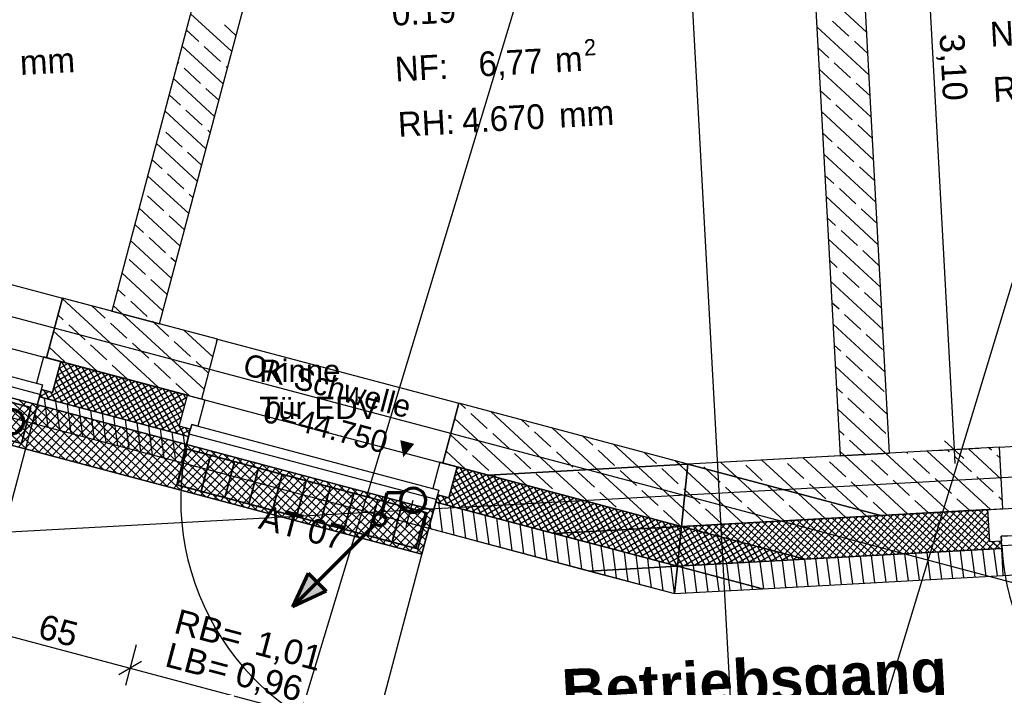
# Model space of a CAD drawing. Extents: x -181 to 1388, y 138 to 979.
# Tile 20 of 82: x 531 to 611, y 296 to 350. Entities that reach past the tile are written whole.
import ezdxf
from ezdxf.lldxf.tags import DXFTag

# ---------------------------------------------------------------- set-up
doc = ezdxf.new("R2010")
doc.units = 0
doc.layers.get('0').update_dxf_attribs({"lineweight": 25})
for name, color, linetype, lineweight, true_color in [('01 Allgemein Beschriftung', 7, 'Continuous', 25, 0x848484), ('01AFU Allgemein Bemaßung', 7, 'Continuous', 25, 0x848484), ('20 Außenwände', 7, 'Continuous', 25, 0x848484), ('20 Dach Stb-Decke', 7, 'Continuous', 25, 0x848484), ('20 Höhen Schwellen', 7, 'Continuous', 25, 0x848484), ('20 Innenwände', 7, 'Continuous', 25, 0x848484), ('20 Räume Innen', 7, 'Continuous', 25, 0x848484), ('70 Bodenabläufe+Rinnen', 7, 'Continuous', 25, 0x848484), ('A-0', 7, 'Continuous', 25, 0x848484), ('S_Einrichtung', 7, 'Continuous', 35, 0x9dff9d), ('S_Schmutzwasser', 5, 'Continuous', 70, 0x0000ff)]:
    doc.layers.add(name, color=color, linetype=linetype, lineweight=lineweight, true_color=true_color)
for name, color, linetype, lineweight in [('02 Raster Gebäude', 7, 'Continuous', 25), ('X_Geometrie', 7, 'Continuous', 25), ('X_Text', 7, 'Continuous', 25)]:
    doc.layers.add(name, color=color, linetype=linetype, lineweight=lineweight)
doc.styles.get("Standard").update_dxf_attribs({"font": 'arial.ttf'})
tags = doc.linetypes.add('Raster', pattern=[0.2, 0.1, -0.05, 0, -0.05]).pattern_tags.tags
tags[10:11] = [DXFTag(74, 4), DXFTag(75, 0), DXFTag(340, '0'), DXFTag(46, 1.0), DXFTag(50, 0.0), DXFTag(44, 0.0), DXFTag(45, 0.0)]
tags[8:9] = [DXFTag(74, 4), DXFTag(75, 0), DXFTag(340, '0'), DXFTag(46, 1.0), DXFTag(50, 0.0), DXFTag(44, 0.0), DXFTag(45, 0.0)]
tags[6:7] = [DXFTag(74, 4), DXFTag(75, 0), DXFTag(340, '0'), DXFTag(46, 1.0), DXFTag(50, 0.0), DXFTag(44, 0.0), DXFTag(45, 0.0)]
tags[4:5] = [DXFTag(74, 4), DXFTag(75, 0), DXFTag(340, '0'), DXFTag(46, 1.0), DXFTag(50, 0.0), DXFTag(44, 0.0), DXFTag(45, 0.0)]
tags = doc.linetypes.add('Öffnungslinie Tür Fenster', pattern=[0.115, 0.075, -0.04]).pattern_tags.tags
tags[6:7] = [DXFTag(74, 4), DXFTag(75, 0), DXFTag(340, '0'), DXFTag(46, 1.0), DXFTag(50, 0.0), DXFTag(44, 0.0), DXFTag(45, 0.0)]
tags[4:5] = [DXFTag(74, 4), DXFTag(75, 0), DXFTag(340, '0'), DXFTag(46, 1.0), DXFTag(50, 0.0), DXFTag(44, 0.0), DXFTag(45, 0.0)]

# ---------------------------------------------------------------- blocks, each defined once
blk = doc.blocks.new('Referenz-A07F5V09WF')
at = {"layer": '01AFU Allgemein Bemaßung', "lineweight": -2}
for p, q in [((603.646, 376.935), (607.037, 315.024)), ((606.247, 315.732), (607.827, 314.316)), ((605.633, 314.947), (609.034, 315.134)), ((607.037, 315.024), (607.099, 313.901)), ((527.755, 300.665), (540.32, 297.329)), ((539.959, 295.97), (540.833, 299.262)), ((541.237, 297.862), (539.402, 296.797)), ((540.32, 297.329), (559.843, 292.146))]:
    blk.add_line(p, q, dxfattribs=at)
at = {"layer": '02 Raster Gebäude', "linetype": 'Raster', "lineweight": -2, "ltscale": 56.250004}
for p, q in [((553.966, 933.187), (590.895, 258.55)), ((543.111, 257.285), (703.581, 786.53)), ((590.245, 257.658), (746.644, 773.475)), ((316.317, 382.714), (761.633, 264.488)), ((1006.724, 334.399), (323.163, 296.981))]:
    blk.add_line(p, q, dxfattribs=at)
at = {"layer": '20 Außenwände', "lineweight": -2}
for p, q in [((515.3, 332.473), (534.823, 327.29)), ((533.54, 322.457), (534.823, 327.29)), ((542.612, 320.049), (534.811, 327.242)), ((538.818, 326.229), (534.823, 327.29)), ((538.29, 325.666), (537.219, 326.654)), ((513.22, 325.576), (533.208, 320.269)), ((534.899, 325.528), (534.463, 325.931)), ((546.312, 319.901), (539.705, 325.994)), ((543.446, 324.176), (542.191, 325.334)), ((533.003, 319.496), (513.015, 324.802)), ((537.64, 321.369), (534.114, 324.619)), ((536.663, 323.901), (535.34, 325.122)), ((540.054, 324.039), (538.731, 325.259)), ((547.388, 323.954), (542.684, 325.203)), ((547.008, 322.524), (544.677, 324.674)), ((545.21, 322.549), (543.887, 323.77)), ((546.105, 319.121), (547.388, 323.954)), ((547.357, 323.835), (547.278, 323.907)), ((547.388, 323.954), (566.912, 318.77)), ((535.036, 322.137), (533.766, 323.308)), ((538.427, 322.275), (537.104, 323.495)), ((541.819, 322.412), (540.495, 323.632)), ((512.38, 322.488), (532.406, 317.171)), ((533.289, 322.524), (532.725, 320.397)), ((534.7, 322.149), (533.289, 322.524)), ((534.7, 322.149), (533.54, 322.457)), ((534.033, 319.636), (534.7, 322.149)), ((534.697, 322.138), (534.711, 322.146)), ((534.7, 322.149), (544.945, 319.429)), ((537.052, 318.214), (534.781, 322.128)), ((546.66, 321.212), (545.651, 322.143)), ((533.531, 319.149), (537.445, 321.42)), ((534.117, 319.951), (536.898, 321.565)), ((534.262, 320.498), (536.352, 321.711)), ((534.407, 321.044), (535.805, 321.856)), ((534.552, 321.591), (535.258, 322.001)), ((536.506, 318.359), (534.576, 321.683)), ((537.599, 318.069), (535.327, 321.983)), ((538.146, 317.923), (535.874, 321.837)), ((538.692, 317.778), (536.421, 321.692)), ((539.239, 317.633), (536.967, 321.547)), ((539.786, 317.488), (537.514, 321.402)), ((540.126, 320.709), (538.869, 321.868)), ((543.583, 320.785), (542.26, 322.005)), ((534.078, 319.003), (537.992, 321.275)), ((535.412, 318.649), (534.286, 320.589)), ((535.959, 318.504), (534.431, 321.136)), ((534.625, 318.858), (538.539, 321.13)), ((535.171, 318.713), (539.085, 320.985)), ((535.718, 318.568), (539.632, 320.84)), ((536.265, 318.423), (540.179, 320.694)), ((536.812, 318.278), (540.726, 320.549)), ((540.333, 317.343), (538.061, 321.257)), ((540.879, 317.198), (538.608, 321.112)), ((541.426, 317.052), (539.154, 320.966)), ((541.973, 316.907), (539.701, 320.821)), ((542.52, 316.762), (540.248, 320.676)), ((543.066, 316.617), (540.795, 320.531)), ((532.725, 320.397), (533.208, 320.269)), ((532.971, 319.297), (533.124, 319.877)), ((532.984, 319.294), (533.718, 319.72)), ((533.208, 320.269), (533.003, 319.496)), ((533.208, 320.269), (533.105, 319.882)), ((533.105, 319.882), (534.033, 319.636)), ((533.112, 319.83), (533.172, 319.865)), ((533.124, 319.877), (534.033, 319.636)), ((533.772, 319.085), (533.346, 319.819)), ((534.865, 318.794), (534.141, 320.042)), ((537.358, 318.132), (541.272, 320.404)), ((537.905, 317.987), (541.819, 320.259)), ((538.452, 317.842), (542.366, 320.114)), ((538.999, 317.697), (542.913, 319.969)), ((539.545, 317.552), (543.459, 319.824)), ((543.613, 316.472), (541.341, 320.386)), ((544.16, 316.327), (541.888, 320.241)), ((544.279, 316.919), (542.435, 320.096)), ((544.424, 317.465), (542.982, 319.95)), ((544.569, 318.012), (543.528, 319.805)), ((545.098, 319.389), (544.024, 320.378)), ((533.003, 319.496), (527.696, 299.508)), ((532.406, 317.171), (532.971, 319.297)), ((532.971, 319.297), (545.033, 316.095)), ((533.225, 319.23), (533.038, 319.552)), ((533.67, 316.836), (533.367, 319.192)), ((534.319, 318.94), (533.893, 319.673)), ((534.609, 316.586), (534.306, 318.943)), ((540.092, 317.407), (544.006, 319.678)), ((540.639, 317.262), (544.553, 319.533)), ((541.186, 317.116), (544.904, 319.275)), ((544.714, 318.559), (544.075, 319.66)), ((544.278, 316.916), (544.945, 319.429)), ((544.859, 319.106), (544.622, 319.515)), ((544.945, 319.429), (546.356, 319.054)), ((544.945, 319.429), (546.105, 319.121)), ((546.356, 319.054), (545.792, 316.928)), ((535.548, 316.337), (535.246, 318.693)), ((536.488, 316.087), (536.185, 318.444)), ((537.427, 315.838), (537.125, 318.195)), ((541.732, 316.971), (544.759, 318.728)), ((542.279, 316.826), (544.614, 318.181)), ((565.629, 313.938), (566.912, 318.77)), ((585.469, 313.844), (566.912, 318.77)), ((567.46, 318.356), (567.05, 318.734)), ((532.73, 317.085), (532.617, 317.966)), ((538.367, 315.589), (538.064, 317.945)), ((539.306, 315.339), (539.003, 317.696)), ((540.246, 315.09), (539.943, 317.446)), ((542.826, 316.681), (544.469, 317.635)), ((571.418, 313.074), (566.583, 317.532)), ((569.224, 316.729), (567.901, 317.949)), ((574.76, 313.257), (569.536, 318.074)), ((572.616, 316.867), (572.022, 317.414)), ((532.406, 317.171), (544.468, 313.969)), ((541.185, 314.84), (540.882, 317.197)), ((542.125, 314.591), (541.822, 316.947)), ((543.064, 314.341), (542.761, 316.698)), ((543.373, 316.536), (544.324, 317.088)), ((543.919, 316.391), (544.653, 316.817)), ((545.206, 316.67), (544.278, 316.916)), ((545.187, 316.675), (544.278, 316.916)), ((544.707, 316.182), (544.281, 316.915)), ((544.466, 316.245), (545.183, 316.662)), ((545.091, 316.316), (544.827, 316.77)), ((545.033, 316.095), (545.187, 316.675)), ((545.103, 316.283), (545.309, 317.056)), ((545.309, 317.056), (545.206, 316.67)), ((545.792, 316.928), (545.309, 317.056)), ((545.309, 317.056), (565.296, 311.75)), ((578.102, 313.44), (574.508, 316.754)), ((544.003, 314.092), (543.701, 316.449)), ((544.468, 313.969), (545.033, 316.095)), ((544.777, 315.132), (544.64, 316.199)), ((545.013, 316.1), (545.038, 316.115)), ((565.091, 310.977), (545.103, 316.283)), ((567.597, 314.965), (566.274, 316.185)), ((570.989, 315.102), (569.665, 316.322)), ((574.38, 315.24), (573.057, 316.46)), ((577.771, 315.377), (576.994, 316.094)), ((610.695, 315.224), (630.864, 316.328)), ((567.471, 313.449), (565.887, 314.91)), ((579.536, 313.75), (578.212, 314.97)), ((581.444, 313.623), (579.48, 315.434)), ((610.695, 315.224), (601.808, 314.738)), ((606.666, 314.85), (606.509, 314.995)), ((610.836, 312.637), (608.18, 315.087)), ((610.058, 314.987), (609.851, 315.178)), ((610.968, 310.232), (610.695, 315.224)), ((569.362, 313.338), (568.038, 314.558)), ((572.753, 313.475), (571.43, 314.695)), ((576.144, 313.613), (574.821, 314.833)), ((582.927, 313.888), (581.966, 314.774)), ((584.786, 313.806), (584.452, 314.114)), ((597.814, 314.519), (585.469, 313.844)), ((594.396, 311.474), (591.47, 314.172)), ((599.368, 310.154), (594.812, 314.355)), ((596.492, 314.438), (596.483, 314.446)), ((603.28, 309.811), (598.154, 314.538)), ((599.884, 314.575), (599.825, 314.629)), ((601.648, 312.948), (600.325, 314.168)), ((606.622, 309.994), (601.496, 314.721)), ((603.275, 314.712), (603.167, 314.812)), ((605.039, 313.086), (603.716, 314.306)), ((609.964, 310.177), (604.838, 314.904)), ((608.431, 313.223), (607.107, 314.443)), ((610.742, 314.356), (610.499, 314.581)), ((544.468, 313.969), (564.494, 308.652)), ((565.377, 314.005), (564.813, 311.878)), ((566.789, 313.63), (565.377, 314.005)), ((566.789, 313.63), (565.629, 313.938)), ((566.121, 311.117), (566.789, 313.63)), ((566.595, 312.902), (567.516, 313.437)), ((568.763, 309.795), (566.71, 313.333)), ((566.741, 313.449), (566.969, 313.582)), ((566.789, 313.63), (569.315, 312.959)), ((569.31, 309.65), (567.038, 313.564)), ((569.857, 309.504), (567.585, 313.418)), ((582.387, 309.489), (578.102, 313.44)), ((581.3, 312.123), (579.977, 313.343)), ((585.1, 310.251), (581.444, 313.623)), ((584.691, 312.261), (583.368, 313.481)), ((585.407, 313.233), (584.786, 313.806)), ((586.938, 313.454), (586.76, 313.618)), ((588.083, 312.398), (586.938, 313.454)), ((589.424, 312.794), (588.128, 313.989)), ((591.474, 312.536), (590.151, 313.756)), ((594.865, 312.673), (593.542, 313.893)), ((598.257, 312.811), (596.933, 314.031)), ((565.789, 310.584), (569.703, 312.856)), ((566.16, 311.262), (569.156, 313.001)), ((566.305, 311.809), (568.61, 313.146)), ((566.336, 310.439), (570.25, 312.711)), ((566.45, 312.356), (568.063, 313.292)), ((568.217, 309.94), (566.565, 312.786)), ((566.883, 310.294), (570.797, 312.566)), ((570.404, 309.359), (568.132, 313.273)), ((570.95, 309.214), (568.679, 313.128)), ((571.497, 309.069), (569.225, 312.983)), ((569.315, 312.959), (584.952, 308.808)), ((572.044, 308.924), (569.772, 312.838)), ((569.957, 312.789), (569.803, 312.931)), ((572.591, 308.779), (570.319, 312.693)), ((573.137, 308.634), (570.866, 312.548)), ((572.443, 312.129), (571.418, 313.074)), ((574.518, 311.848), (573.194, 313.069)), ((577.415, 310.809), (574.76, 313.257)), ((577.909, 311.986), (576.586, 313.206)), ((589.912, 309.079), (585.407, 313.233)), ((593.254, 309.262), (589.424, 312.794)), ((603.413, 311.321), (602.089, 312.541)), ((606.804, 311.459), (605.481, 312.679)), ((610.195, 311.596), (608.872, 312.816)), ((564.813, 311.878), (565.296, 311.75)), ((565.296, 311.75), (565.091, 310.977)), ((565.296, 311.75), (565.194, 311.363)), ((567.67, 310.085), (566.419, 312.24)), ((567.429, 310.149), (571.343, 312.421)), ((567.976, 310.004), (571.89, 312.276)), ((568.523, 309.859), (572.437, 312.13)), ((569.07, 309.713), (572.984, 311.985)), ((569.616, 309.568), (573.53, 311.84)), ((573.684, 308.488), (571.412, 312.402)), ((574.231, 308.343), (571.959, 312.257)), ((574.748, 308.249), (572.506, 312.112)), ((575.196, 308.274), (573.053, 311.967)), ((575.644, 308.298), (573.599, 311.822)), ((585.253, 311.742), (585.133, 311.854)), ((586.456, 310.634), (585.253, 311.742)), ((589.847, 310.771), (588.524, 311.991)), ((593.239, 310.909), (591.915, 312.129)), ((596.63, 311.046), (595.307, 312.266)), ((600.021, 311.184), (598.698, 312.404)), ((565.091, 310.977), (559.784, 290.989)), ((565.059, 310.778), (565.213, 311.358)), ((565.155, 311.142), (565.43, 311.301)), ((565.483, 310.666), (565.172, 311.202)), ((565.194, 311.363), (566.121, 311.117)), ((565.213, 311.358), (566.121, 311.117)), ((565.242, 310.73), (565.976, 311.156)), ((566.03, 310.521), (565.604, 311.254)), ((566.576, 310.375), (566.129, 311.146)), ((567.123, 310.23), (566.274, 311.693)), ((570.163, 309.423), (574.077, 311.695)), ((570.71, 309.278), (574.624, 311.55)), ((571.257, 309.133), (575.171, 311.405)), ((571.803, 308.988), (575.717, 311.259)), ((572.35, 308.843), (576.264, 311.114)), ((572.897, 308.697), (576.811, 310.969)), ((576.093, 308.323), (574.146, 311.677)), ((576.541, 308.347), (574.693, 311.531)), ((576.989, 308.372), (575.24, 311.386)), ((577.437, 308.396), (575.786, 311.241)), ((577.886, 308.421), (576.333, 311.096)), ((578.334, 308.446), (576.88, 310.951)), ((579.673, 310.359), (578.35, 311.579)), ((583.065, 310.496), (581.741, 311.717)), ((596.596, 309.445), (594.396, 311.474)), ((608.293, 310.085), (607.245, 311.052)), ((610.93, 310.918), (610.636, 311.189)), ((564.494, 308.652), (565.059, 310.778)), ((565.059, 310.778), (574.613, 308.242)), ((565.611, 308.356), (565.308, 310.712)), ((566.55, 308.106), (566.247, 310.463)), ((567.489, 307.857), (567.187, 310.213)), ((573.444, 308.552), (577.358, 310.824)), ((573.99, 308.407), (577.904, 310.679)), ((574.537, 308.262), (578.451, 310.534)), ((575.371, 308.283), (578.998, 310.389)), ((576.251, 308.331), (579.545, 310.243)), ((578.782, 308.47), (577.427, 310.806)), ((579.231, 308.495), (577.973, 310.661)), ((579.679, 308.519), (578.52, 310.515)), ((580.127, 308.544), (579.067, 310.37)), ((580.575, 308.568), (579.614, 310.225)), ((586.57, 308.896), (585.1, 310.251)), ((588.22, 309.007), (586.897, 310.227)), ((591.583, 309.171), (590.288, 310.365)), ((594.925, 309.354), (593.68, 310.502)), ((598.267, 309.537), (597.071, 310.639)), ((599.938, 309.628), (599.368, 310.154)), ((601.609, 309.72), (600.462, 310.777)), ((601.107, 309.692), (609.77, 310.166)), ((604.951, 309.903), (603.854, 310.914)), ((606.375, 306.776), (609.396, 310.146)), ((609.811, 309.414), (609.018, 310.125)), ((609.78, 309.979), (609.583, 310.156)), ((609.77, 310.166), (611.228, 310.246)), ((609.77, 310.166), (610.968, 310.232)), ((609.912, 307.57), (609.77, 310.166)), ((568.429, 307.607), (568.126, 309.964)), ((569.368, 307.358), (569.066, 309.715)), ((570.308, 307.109), (570.005, 309.465)), ((577.13, 308.38), (580.091, 310.098)), ((578.01, 308.428), (580.638, 309.953)), ((578.89, 308.476), (581.185, 309.808)), ((579.77, 308.524), (581.732, 309.663)), ((581.024, 308.593), (580.16, 310.08)), ((580.65, 308.572), (582.278, 309.518)), ((581.472, 308.617), (580.707, 309.935)), ((581.92, 308.642), (581.254, 309.79)), ((581.529, 308.62), (582.825, 309.372)), ((582.368, 308.666), (581.801, 309.644)), ((582.817, 308.691), (582.347, 309.499)), ((583.265, 308.715), (582.894, 309.354)), ((584.829, 308.869), (583.506, 310.09)), ((584.952, 308.808), (601.107, 309.692)), ((592.448, 306.818), (594.71, 309.342)), ((592.882, 306.703), (595.275, 309.373)), ((593.315, 306.587), (595.84, 309.404)), ((593.749, 306.472), (596.404, 309.435)), ((594.183, 306.357), (596.969, 309.466)), ((594.617, 306.242), (597.534, 309.497)), ((598.267, 306.332), (594.897, 309.352)), ((595.079, 306.157), (598.099, 309.527)), ((598.832, 306.363), (595.462, 309.383)), ((595.643, 306.188), (598.664, 309.558)), ((599.397, 306.394), (596.027, 309.414)), ((596.208, 306.219), (599.229, 309.589)), ((599.962, 306.425), (596.591, 309.445)), ((596.773, 306.25), (599.793, 309.62)), ((600.526, 306.456), (597.156, 309.476)), ((597.338, 306.281), (600.358, 309.651)), ((601.091, 306.486), (597.721, 309.507)), ((597.903, 306.312), (600.923, 309.682)), ((601.656, 306.517), (598.286, 309.538)), ((598.468, 306.343), (601.488, 309.713)), ((602.221, 306.548), (598.851, 309.569)), ((599.032, 306.374), (602.053, 309.744)), ((602.786, 306.579), (599.416, 309.6)), ((599.597, 306.405), (602.618, 309.775)), ((603.351, 306.61), (599.98, 309.63)), ((600.162, 306.436), (603.182, 309.806)), ((603.915, 306.641), (600.545, 309.661)), ((600.727, 306.467), (603.747, 309.837)), ((604.48, 306.672), (601.11, 309.692)), ((601.292, 306.497), (604.312, 309.868)), ((605.045, 306.703), (601.675, 309.723)), ((601.857, 306.528), (604.877, 309.898)), ((605.61, 306.734), (602.24, 309.754)), ((602.421, 306.559), (605.442, 309.929)), ((606.175, 306.765), (602.805, 309.785)), ((602.986, 306.59), (606.007, 309.96)), ((606.74, 306.796), (603.369, 309.816)), ((603.551, 306.621), (606.571, 309.991)), ((607.304, 306.827), (603.934, 309.847)), ((604.116, 306.652), (607.136, 310.022)), ((607.869, 306.857), (604.499, 309.878)), ((604.681, 306.683), (607.701, 310.053)), ((608.434, 306.888), (605.064, 309.909)), ((605.246, 306.714), (608.266, 310.084)), ((608.999, 306.919), (605.629, 309.94)), ((605.811, 306.745), (608.831, 310.115)), ((609.564, 306.95), (606.194, 309.971)), ((610.129, 306.981), (606.759, 310.001)), ((606.94, 306.807), (609.78, 309.976)), ((609.904, 307.72), (607.323, 310.032)), ((607.505, 306.838), (609.811, 309.411)), ((609.873, 308.285), (607.888, 310.063)), ((609.842, 308.85), (608.453, 310.094)), ((564.494, 308.652), (584.393, 303.369)), ((564.671, 308.605), (564.609, 309.085)), ((571.247, 306.859), (570.944, 309.216)), ((572.187, 306.61), (571.884, 308.966)), ((573.126, 306.36), (572.823, 308.717)), ((578.364, 307.246), (580.65, 308.572)), ((578.911, 307.101), (581.529, 308.62)), ((579.458, 306.956), (582.409, 308.669)), ((580.005, 306.81), (583.289, 308.717)), ((581.339, 306.456), (580.127, 308.544)), ((580.551, 306.665), (584.169, 308.765)), ((581.885, 306.311), (580.575, 308.568)), ((582.432, 306.166), (581.024, 308.593)), ((581.098, 306.52), (584.946, 308.754)), ((582.979, 306.021), (581.472, 308.617)), ((583.526, 305.876), (581.92, 308.642)), ((584.072, 305.73), (582.368, 308.666)), ((582.409, 308.669), (583.372, 309.227)), ((584.619, 305.585), (582.817, 308.691)), ((584.69, 306.26), (583.265, 308.715)), ((583.289, 308.717), (583.918, 309.082)), ((583.713, 308.74), (583.441, 309.209)), ((584.76, 306.937), (583.713, 308.74)), ((584.161, 308.765), (583.988, 309.064)), ((584.829, 307.614), (584.161, 308.765)), ((584.169, 308.765), (584.465, 308.937)), ((584.61, 308.789), (584.534, 308.919)), ((584.899, 308.291), (584.61, 308.789)), ((584.896, 308.262), (585.559, 308.647)), ((584.946, 308.754), (585.012, 308.792)), ((585.071, 308.776), (585.108, 308.816)), ((586.861, 305.707), (585.081, 308.773)), ((585.469, 308.671), (585.295, 308.827)), ((585.505, 308.661), (585.672, 308.847)), ((587.309, 305.732), (585.628, 308.628)), ((586.32, 308.445), (585.859, 308.857)), ((585.939, 308.546), (586.237, 308.878)), ((586.373, 308.43), (586.802, 308.909)), ((587.172, 308.218), (586.424, 308.888)), ((586.807, 308.315), (587.367, 308.94)), ((588.023, 307.992), (586.989, 308.919)), ((587.241, 308.2), (587.932, 308.971)), ((588.875, 307.766), (587.554, 308.95)), ((587.675, 308.085), (588.497, 309.002)), ((588.109, 307.97), (589.061, 309.033)), ((589.727, 307.54), (588.119, 308.981)), ((588.543, 307.854), (589.626, 309.064)), ((590.578, 307.314), (588.684, 309.012)), ((588.977, 307.739), (590.191, 309.095)), ((591.43, 307.088), (589.248, 309.043)), ((589.41, 307.624), (590.756, 309.125)), ((592.282, 306.862), (589.813, 309.074)), ((589.844, 307.509), (591.321, 309.156)), ((590.278, 307.394), (591.886, 309.187)), ((593.133, 306.636), (590.378, 309.105)), ((590.712, 307.279), (592.45, 309.218)), ((593.985, 306.41), (590.943, 309.136)), ((591.146, 307.163), (593.015, 309.249)), ((594.836, 306.184), (591.508, 309.167)), ((591.58, 307.048), (593.58, 309.28)), ((592.014, 306.933), (594.145, 309.311)), ((595.443, 306.177), (592.073, 309.198)), ((596.008, 306.208), (592.638, 309.228)), ((596.572, 306.239), (593.202, 309.259)), ((597.137, 306.27), (593.767, 309.29)), ((597.702, 306.301), (594.332, 309.321)), ((608.07, 306.868), (609.842, 308.846)), ((610.849, 308.022), (631.498, 309.152)), ((574.066, 306.111), (573.763, 308.468)), ((574.613, 308.242), (584.621, 305.585)), ((575.005, 305.862), (574.702, 308.218)), ((574.778, 308.198), (574.748, 308.249)), ((575.084, 308.117), (575.371, 308.283)), ((575.324, 308.053), (575.196, 308.274)), ((575.631, 307.972), (576.251, 308.331)), ((575.944, 305.612), (575.642, 307.969)), ((575.871, 307.908), (575.644, 308.298)), ((576.418, 307.763), (576.093, 308.323)), ((576.177, 307.826), (577.13, 308.38)), ((576.965, 307.617), (576.541, 308.347)), ((576.724, 307.681), (578.01, 308.428)), ((577.511, 307.472), (576.989, 308.372)), ((577.271, 307.536), (578.89, 308.476)), ((578.058, 307.327), (577.437, 308.396)), ((577.818, 307.391), (579.77, 308.524)), ((578.605, 307.182), (577.886, 308.421)), ((579.152, 307.037), (578.334, 308.446)), ((579.698, 306.892), (578.782, 308.47)), ((580.245, 306.747), (579.231, 308.495)), ((580.792, 306.601), (579.679, 308.519)), ((581.645, 306.375), (584.896, 308.262)), ((582.192, 306.23), (584.845, 307.77)), ((584.643, 305.803), (588.292, 307.921)), ((584.694, 306.295), (587.746, 308.066)), ((584.744, 306.786), (587.199, 308.211)), ((584.795, 307.278), (586.652, 308.356)), ((584.845, 307.77), (586.105, 308.502)), ((586.412, 305.683), (584.899, 308.291)), ((585.111, 305.612), (588.839, 307.776)), ((587.757, 305.757), (586.175, 308.483)), ((588.205, 305.781), (586.721, 308.338)), ((588.654, 305.806), (587.268, 308.193)), ((589.102, 305.83), (587.815, 308.048)), ((589.55, 305.855), (588.362, 307.903)), ((589.998, 305.879), (588.908, 307.757)), ((608.635, 306.899), (609.873, 308.281)), ((611.348, 308.049), (610.849, 308.022)), ((610.849, 308.022), (610.87, 307.623)), ((610.892, 307.223), (610.849, 308.022)), ((631.541, 308.354), (610.892, 307.223)), ((576.884, 305.363), (576.581, 307.719)), ((577.811, 305.212), (577.521, 307.47)), ((578.712, 305.261), (578.46, 307.22)), ((579.613, 305.311), (579.399, 306.971)), ((582.738, 306.085), (584.795, 307.278)), ((585.516, 305.634), (584.76, 306.937)), ((585.964, 305.658), (584.829, 307.614)), ((585.991, 305.66), (589.386, 307.631)), ((586.87, 305.708), (589.933, 307.485)), ((587.75, 305.756), (590.479, 307.34)), ((588.63, 305.804), (591.026, 307.195)), ((590.447, 305.904), (589.455, 307.612)), ((589.51, 305.852), (591.573, 307.05)), ((590.895, 305.928), (590.002, 307.467)), ((591.343, 305.953), (590.549, 307.322)), ((591.791, 305.977), (591.095, 307.177)), ((592.24, 306.002), (591.642, 307.032)), ((594.96, 306.151), (610.883, 307.022)), ((609.2, 306.93), (609.904, 307.716)), ((609.629, 304.751), (609.348, 306.938)), ((609.764, 306.961), (610.331, 307.593)), ((610.87, 307.623), (609.912, 307.57)), ((610.85, 307.622), (609.912, 307.57)), ((610.693, 307.012), (610.062, 307.578)), ((610.53, 304.8), (610.249, 306.988)), ((610.329, 306.992), (610.853, 307.576)), ((610.863, 307.398), (610.626, 307.609)), ((610.883, 307.022), (610.85, 307.622)), ((611.003, 304.826), (610.883, 307.022)), ((580.514, 305.36), (580.339, 306.722)), ((581.415, 305.409), (581.278, 306.472)), ((582.316, 305.459), (582.218, 306.223)), ((583.285, 305.939), (584.744, 306.786)), ((583.832, 305.794), (584.694, 306.295)), ((584.621, 305.585), (594.96, 306.151)), ((585.068, 305.609), (584.69, 306.26)), ((590.39, 305.901), (592.12, 306.905)), ((591.269, 305.949), (592.666, 306.76)), ((592.149, 305.997), (593.213, 306.615)), ((592.688, 306.026), (592.189, 306.886)), ((593.136, 306.051), (592.735, 306.741)), ((593.029, 306.045), (593.76, 306.469)), ((593.584, 306.076), (593.282, 306.596)), ((594.033, 306.1), (593.829, 306.451)), ((593.909, 306.093), (594.307, 306.324)), ((594.481, 306.125), (594.376, 306.306)), ((594.789, 306.141), (594.853, 306.179)), ((594.929, 306.149), (594.922, 306.161)), ((595.212, 303.961), (594.931, 306.149)), ((596.113, 304.011), (595.832, 306.199)), ((597.014, 304.06), (596.733, 306.248)), ((597.915, 304.109), (597.634, 306.297)), ((598.816, 304.159), (598.535, 306.347)), ((599.717, 304.208), (599.436, 306.396)), ((600.618, 304.257), (600.337, 306.445)), ((601.519, 304.307), (601.238, 306.494)), ((602.42, 304.356), (602.139, 306.544)), ((603.321, 304.405), (603.04, 306.593)), ((604.222, 304.455), (603.941, 306.642)), ((605.124, 304.504), (604.842, 306.692)), ((606.025, 304.553), (605.743, 306.741)), ((606.926, 304.603), (606.645, 306.79)), ((607.827, 304.652), (607.546, 306.84)), ((608.728, 304.701), (608.447, 306.889)), ((580.642, 304.365), (580.514, 305.36)), ((581.581, 304.116), (581.415, 305.409)), ((582.521, 303.866), (582.316, 305.459)), ((583.217, 305.508), (583.157, 305.973)), ((583.46, 303.617), (583.217, 305.508)), ((584.118, 305.557), (584.097, 305.724)), ((584.396, 303.396), (584.118, 305.557)), ((584.378, 305.649), (584.643, 305.803)), ((585.036, 305.475), (585.019, 305.607)), ((585.3, 303.419), (585.036, 305.475)), ((585.976, 305.225), (585.92, 305.656)), ((586.915, 304.976), (586.821, 305.705)), ((587.854, 304.726), (587.722, 305.755)), ((588.794, 304.477), (588.623, 305.804)), ((589.733, 304.228), (589.524, 305.853)), ((590.673, 303.978), (590.425, 305.903)), ((591.608, 303.764), (591.327, 305.952)), ((592.509, 303.813), (592.228, 306.001)), ((593.41, 303.863), (593.129, 306.051)), ((594.311, 303.912), (594.03, 306.1)), ((611.003, 304.826), (631.693, 305.958)), ((577.823, 305.113), (577.811, 305.212)), ((578.763, 304.864), (578.712, 305.261)), ((579.702, 304.614), (579.613, 305.311)), ((586.201, 303.468), (585.976, 305.225)), ((587.102, 303.517), (586.915, 304.976)), ((588.003, 303.567), (587.854, 304.726)), ((591.501, 303.758), (611.003, 304.826)), ((584.393, 303.369), (591.501, 303.758)), ((588.904, 303.616), (588.794, 304.477)), ((589.806, 303.665), (589.733, 304.228)), ((590.707, 303.715), (590.673, 303.978)), ((584.399, 303.369), (584.396, 303.396))]:
    blk.add_line(p, q, dxfattribs=at)
for centre, major_axis in [((565.091, 310.977), (-19.988, 5.306)), ((631.541, 308.354), (-20.649, -1.13))]:
    blk.add_ellipse(centre, major_axis=major_axis, ratio=1, start_param=0, end_param=1.570796, dxfattribs=at)
at = {"layer": '20 Dach Stb-Decke', "linetype": 'Öffnungslinie Tür Fenster', "lineweight": -2, "ltscale": 56.250004}
for p, q in [((450.793, 344.425), (584.952, 308.808)), ((584.952, 308.808), (766.772, 318.76))]:
    blk.add_line(p, q, dxfattribs=at)
at = {"layer": '20 Innenwände', "lineweight": -2}
for p, q in [((594.425, 376.43), (597.814, 314.519)), ((601.808, 314.738), (598.419, 376.649)), ((551.521, 374.08), (538.818, 326.229)), ((542.684, 325.203), (555.721, 374.31)), ((599.943, 348.798), (595.724, 352.688)), ((548.533, 347.234), (545.208, 350.3)), ((548.881, 348.546), (547.943, 349.411)), ((600.131, 345.36), (595.913, 349.25)), ((598.509, 348.488), (597.186, 349.708)), ((545.875, 348.053), (544.86, 348.989)), ((547.837, 344.612), (544.512, 347.678)), ((547.639, 346.426), (546.316, 347.646)), ((600.037, 347.079), (598.95, 348.082)), ((596.882, 346.724), (596.007, 347.531)), ((544.248, 346.289), (544.164, 346.366)), ((548.185, 345.923), (548.08, 346.02)), ((598.647, 345.097), (597.323, 346.317)), ((546.012, 344.662), (544.689, 345.882)), ((600.32, 341.922), (596.101, 345.812)), ((547.14, 341.989), (543.816, 345.055)), ((600.226, 343.641), (599.088, 344.69)), ((544.385, 342.897), (543.468, 343.744)), ((547.488, 343.301), (546.453, 344.255)), ((597.02, 343.333), (596.195, 344.093)), ((598.784, 341.706), (597.461, 342.926)), ((546.444, 339.367), (543.119, 342.432)), ((546.15, 341.271), (544.826, 342.491)), ((600.508, 338.484), (596.289, 342.374)), ((600.414, 340.203), (599.225, 341.299)), ((544.523, 339.506), (543.199, 340.726)), ((546.792, 340.678), (546.591, 340.864)), ((597.157, 339.941), (596.383, 340.655)), ((545.748, 336.744), (542.423, 339.81)), ((546.096, 338.055), (544.964, 339.099)), ((600.696, 335.046), (596.477, 338.936)), ((598.921, 338.314), (597.598, 339.534)), ((542.896, 337.742), (542.075, 338.499)), ((544.66, 336.115), (543.337, 337.335)), ((600.602, 336.765), (599.363, 337.908)), ((545.052, 334.122), (541.727, 337.187)), ((597.295, 336.55), (596.571, 337.217)), ((545.4, 335.433), (545.101, 335.708)), ((599.059, 334.923), (597.736, 336.143)), ((543.033, 334.35), (541.71, 335.571)), ((600.884, 331.608), (596.665, 335.498)), ((544.355, 331.499), (541.031, 334.565)), ((600.79, 333.327), (599.5, 334.516)), ((541.406, 332.586), (540.682, 333.253)), ((544.703, 332.81), (543.474, 333.944)), ((597.432, 333.159), (596.759, 333.779)), ((599.196, 331.532), (597.873, 332.752)), ((543.659, 328.877), (540.334, 331.942)), ((543.171, 330.959), (541.847, 332.179)), ((601.072, 328.169), (596.854, 332.06)), ((600.961, 329.905), (599.637, 331.125)), ((541.544, 329.195), (540.221, 330.415)), ((544.007, 330.188), (543.612, 330.552)), ((597.569, 329.767), (596.948, 330.341)), ((542.963, 326.254), (539.638, 329.32)), ((599.334, 328.14), (598.011, 329.36)), ((543.308, 327.568), (541.985, 328.788)), ((601.261, 324.731), (597.042, 328.622)), ((539.917, 327.43), (539.29, 328.008)), ((601.098, 326.513), (599.775, 327.734)), ((541.681, 325.803), (540.358, 327.024)), ((597.707, 326.376), (597.136, 326.902)), ((539.705, 325.994), (538.942, 326.697)), ((542.191, 325.334), (542.122, 325.397)), ((599.471, 324.749), (598.148, 325.969)), ((601.449, 321.293), (597.23, 325.183)), ((601.236, 323.122), (599.912, 324.342)), ((597.844, 322.985), (597.324, 323.464)), ((599.609, 321.358), (598.285, 322.578)), ((601.637, 317.855), (597.418, 321.745)), ((601.373, 319.731), (600.05, 320.951)), ((597.982, 319.593), (597.512, 320.026)), ((599.746, 317.966), (598.423, 319.187)), ((601.496, 314.721), (597.606, 318.307)), ((601.511, 316.339), (600.187, 317.56)), ((598.119, 316.202), (597.7, 316.588)), ((599.825, 314.629), (598.56, 315.795)), ((598.154, 314.538), (597.795, 314.869))]:
    blk.add_line(p, q, dxfattribs=at)
at = {"layer": '70 Bodenabläufe+Rinnen', "lineweight": -2}
for p, q in [((464.334, 336.816), (564.867, 310.126)), ((563.917, 306.55), (463.384, 333.24)), ((531.975, 315.03), (526.145, 320.406)), ((533.011, 314.755), (527.18, 320.131)), ((534.047, 314.48), (528.216, 319.856)), ((535.082, 314.205), (529.252, 319.581)), ((536.118, 313.93), (530.288, 319.306)), ((537.154, 313.655), (531.324, 319.031)), ((531.896, 318.879), (529.06, 315.804)), ((532.442, 318.734), (529.607, 315.659)), ((532.989, 318.589), (530.153, 315.514)), ((533.535, 318.444), (530.699, 315.369)), ((534.081, 318.299), (531.246, 315.224)), ((534.628, 318.154), (531.792, 315.079)), ((538.19, 313.38), (532.36, 318.756)), ((539.226, 313.105), (533.395, 318.481)), ((540.262, 312.83), (534.431, 318.206)), ((535.174, 318.009), (532.338, 314.933)), ((535.721, 317.864), (532.885, 314.788)), ((536.267, 317.719), (533.431, 314.643)), ((536.813, 317.574), (533.978, 314.498)), ((537.36, 317.429), (534.524, 314.353)), ((541.297, 312.555), (535.467, 317.931)), ((542.333, 312.28), (536.503, 317.656)), ((543.369, 312.005), (537.539, 317.381)), ((537.906, 317.284), (535.07, 314.208)), ((538.452, 317.138), (535.617, 314.063)), ((538.999, 316.993), (536.163, 313.918)), ((539.545, 316.848), (536.709, 313.773)), ((540.091, 316.703), (537.256, 313.628)), ((540.638, 316.558), (537.802, 313.483)), ((544.405, 311.73), (538.575, 317.106)), ((545.441, 311.455), (539.61, 316.831)), ((546.476, 311.18), (540.646, 316.556)), ((541.184, 316.413), (538.348, 313.338)), ((541.731, 316.268), (538.895, 313.193)), ((542.277, 316.123), (539.441, 313.048)), ((542.823, 315.978), (539.988, 312.903)), ((543.37, 315.833), (540.534, 312.758)), ((547.512, 310.905), (541.682, 316.281)), ((548.548, 310.63), (542.718, 316.006)), ((549.584, 310.355), (543.754, 315.731)), ((543.916, 315.688), (541.08, 312.613)), ((544.462, 315.543), (541.627, 312.468)), ((545.009, 315.398), (542.173, 312.322)), ((545.555, 315.253), (542.719, 312.177)), ((546.101, 315.108), (543.266, 312.032)), ((546.648, 314.963), (543.812, 311.887)), ((550.62, 310.08), (544.789, 315.456)), ((551.656, 309.805), (545.825, 315.181)), ((547.194, 314.818), (544.358, 311.742)), ((547.741, 314.673), (544.905, 311.597)), ((548.287, 314.527), (545.451, 311.452)), ((548.833, 314.382), (545.998, 311.307)), ((549.38, 314.237), (546.544, 311.162)), ((552.691, 309.53), (546.861, 314.906)), ((553.727, 309.255), (547.897, 314.631)), ((554.763, 308.98), (548.933, 314.356)), ((549.926, 314.092), (547.09, 311.017)), ((550.472, 313.947), (547.637, 310.872)), ((551.019, 313.802), (548.183, 310.727)), ((551.565, 313.657), (548.729, 310.582)), ((552.112, 313.512), (549.276, 310.437)), ((552.658, 313.367), (549.822, 310.292)), ((555.799, 308.705), (549.969, 314.081)), ((556.835, 308.43), (551.004, 313.806)), ((557.87, 308.155), (552.04, 313.531)), ((553.204, 313.222), (550.369, 310.147)), ((553.751, 313.077), (550.915, 310.002)), ((554.297, 312.932), (551.461, 309.857)), ((554.843, 312.787), (552.008, 309.712)), ((555.39, 312.642), (552.554, 309.566)), ((558.906, 307.88), (553.076, 313.256)), ((559.942, 307.605), (554.112, 312.981)), ((560.978, 307.33), (555.148, 312.706)), ((555.936, 312.497), (553.1, 309.421)), ((556.482, 312.352), (553.647, 309.276)), ((557.029, 312.207), (554.193, 309.131)), ((557.575, 312.062), (554.739, 308.986)), ((558.122, 311.917), (555.286, 308.841)), ((558.668, 311.771), (555.832, 308.696)), ((562.014, 307.055), (556.183, 312.431)), ((563.05, 306.78), (557.219, 312.156)), ((563.941, 306.638), (558.255, 311.881)), ((559.214, 311.626), (556.379, 308.551)), ((559.761, 311.481), (556.925, 308.406)), ((560.307, 311.336), (557.471, 308.261)), ((560.853, 311.191), (558.018, 308.116)), ((561.4, 311.046), (558.564, 307.971)), ((564.086, 307.185), (559.291, 311.606)), ((564.231, 307.731), (560.327, 311.331)), ((564.376, 308.277), (561.363, 311.056)), ((561.946, 310.901), (559.11, 307.826)), ((562.492, 310.756), (559.657, 307.681)), ((563.039, 310.611), (560.203, 307.536)), ((563.585, 310.466), (560.749, 307.391)), ((564.132, 310.321), (561.296, 307.246)), ((564.678, 310.176), (561.842, 307.101)), ((564.521, 308.824), (562.398, 310.781)), ((564.666, 309.37), (563.434, 310.506)), ((564.867, 310.126), (563.917, 306.55)), ((564.811, 309.916), (564.47, 310.231)), ((564.687, 309.448), (562.389, 306.956)), ((564.412, 308.412), (562.935, 306.81)), ((564.137, 307.376), (563.481, 306.665))]:
    blk.add_line(p, q, dxfattribs=at)
at = {"layer": 'A-0', "linetype": 'Continuous', "lineweight": -2, "ltscale": 312.5}
for p, q in [((594.425, 376.43), (597.814, 314.519)), ((601.808, 314.738), (598.419, 376.649)), ((551.521, 374.08), (538.818, 326.229)), ((542.684, 325.203), (555.721, 374.31)), ((564.867, 310.126), (464.334, 336.816)), ((463.384, 333.24), (563.917, 306.55)), ((534.823, 327.29), (533.54, 322.457)), ((547.388, 323.954), (534.823, 327.29)), ((538.818, 326.229), (542.684, 325.203)), ((546.105, 319.121), (547.388, 323.954)), ((533.54, 322.457), (534.7, 322.149)), ((534.7, 322.149), (534.033, 319.636)), ((544.945, 319.429), (534.7, 322.149)), ((534.7, 322.149), (544.945, 319.429)), ((533.124, 319.877), (532.971, 319.297)), ((534.033, 319.636), (533.124, 319.877)), ((532.971, 319.297), (532.406, 317.171)), ((532.971, 319.297), (545.033, 316.095)), ((545.033, 316.095), (532.971, 319.297)), ((544.278, 316.916), (544.945, 319.429)), ((544.945, 319.429), (546.105, 319.121)), ((566.912, 318.77), (565.629, 313.938)), ((585.469, 313.844), (566.912, 318.77)), ((532.406, 317.171), (544.468, 313.969)), ((545.187, 316.675), (544.278, 316.916)), ((545.033, 316.095), (545.187, 316.675)), ((544.468, 313.969), (545.033, 316.095)), ((610.695, 315.224), (585.469, 313.844)), ((610.968, 310.232), (610.695, 315.224)), ((597.814, 314.519), (601.808, 314.738)), ((565.629, 313.938), (566.789, 313.63)), ((566.789, 313.63), (566.121, 311.117)), ((566.789, 313.63), (569.315, 312.959)), ((584.952, 308.808), (566.789, 313.63)), ((569.315, 312.959), (585.469, 313.844)), ((585.469, 313.844), (569.315, 312.959)), ((585.469, 313.844), (584.952, 308.808)), ((584.952, 308.808), (585.469, 313.844)), ((601.107, 309.692), (585.469, 313.844)), ((585.469, 313.844), (601.107, 309.692)), ((569.315, 312.959), (584.952, 308.808)), ((565.213, 311.358), (565.059, 310.778)), ((566.121, 311.117), (565.213, 311.358)), ((563.917, 306.55), (564.867, 310.126)), ((565.059, 310.778), (564.494, 308.652)), ((584.621, 305.585), (565.059, 310.778)), ((565.059, 310.778), (574.613, 308.242)), ((609.77, 310.166), (584.952, 308.808)), ((601.107, 309.692), (609.77, 310.166)), ((609.77, 310.166), (610.968, 310.232)), ((609.912, 307.57), (609.77, 310.166)), ((584.952, 308.808), (601.107, 309.692)), ((564.494, 308.652), (577.513, 305.196)), ((584.952, 308.808), (574.613, 308.242)), ((574.613, 308.242), (584.952, 308.808)), ((584.621, 305.585), (584.952, 308.808)), ((584.952, 308.808), (584.621, 305.585)), ((584.952, 308.808), (594.96, 306.151)), ((594.96, 306.151), (584.952, 308.808)), ((574.613, 308.242), (584.621, 305.585)), ((610.883, 307.022), (584.621, 305.585)), ((594.96, 306.151), (610.883, 307.022)), ((610.85, 307.622), (609.912, 307.57)), ((610.883, 307.022), (610.85, 307.622)), ((611.003, 304.826), (610.883, 307.022)), ((584.621, 305.585), (594.96, 306.151)), ((577.513, 305.196), (584.621, 305.585)), ((584.621, 305.585), (577.513, 305.196)), ((584.393, 303.369), (584.621, 305.585)), ((584.621, 305.585), (584.393, 303.369)), ((584.621, 305.585), (591.501, 303.758)), ((591.501, 303.758), (584.621, 305.585)), ((577.513, 305.196), (584.393, 303.369)), ((591.501, 303.758), (611.003, 304.826)), ((584.393, 303.369), (591.501, 303.758))]:
    blk.add_line(p, q, dxfattribs=at)
at = {"layer": '01 Allgemein Beschriftung', "lineweight": -2, "insert": (575.169, 297.23), "char_height": 3.5, "attachment_point": 1, "rotation": 3.1332}
blk.add_mtext('{\\fArial|b1|i0;Betriebsgang}', dxfattribs=at)
at = {"layer": '01AFU Allgemein Bemaßung', "linetype": 'ByBlock', "lineweight": -2, "ltscale": 40.625, "char_height": 2, "attachment_point": 1}
for s, insert, rotation in [('{\\fArial;3,10}', (607.844, 348.743), 273.13505), ('{\\fArial;65}', (533.258, 301.755), 345.13163), ('{\\fArial;RB}', (544.272, 302.152), 345.13163), ('{\\fArial;=}', (548.035, 301.152), 345.13163), ('{\\fArial;1,01}', (550.789, 300.421), 345.13163), ('{\\fArial;LB}', (543.538, 299.449), 345.13163), ('{\\fArial;=}', (546.935, 298.548), 345.13163), ('{\\fArial;0,96}', (549.209, 297.944), 345.13163)]:
    blk.add_mtext(s, dxfattribs=dict(at, insert=insert, rotation=rotation))
at = {"layer": '20 Außenwände', "linetype": 'Continuous', "lineweight": -2, "ltscale": 56.250004, "char_height": 2, "attachment_point": 1, "rotation": 345.13163}
for s, insert in [('{\\fCentury Gothic;AT}', (551.13, 310.6)), ('{\\fCentury Gothic;07}', (555.03, 309.564))]:
    blk.add_mtext(s, dxfattribs=dict(at, insert=insert))
at = {"layer": '20 Höhen Schwellen', "lineweight": -2, "attachment_point": 1, "rotation": 345.14163}
for s, insert, char_height in [('{\\fCentury Gothic;OK}', (549.8, 322.85), 1.8), ('{\\fCentury Gothic;Schwelle}', (553.901, 321.762), 1.8), ('{\\fCentury Gothic;0}', (551.411, 319.062), 1.8), ('{\\fCentury Gothic;=}', (552.818, 318.689), 1.8), ('{\\fCentury Gothic;44.750}', (554.218, 318.317), 1.8), ('{\\fCentury Gothic;▼}', (561.857, 316.135), 1.5)]:
    blk.add_mtext(s, dxfattribs=dict(at, insert=insert, char_height=char_height))
at = {"layer": '20 Räume Innen', "linetype": 'Continuous', "lineweight": -2, "ltscale": 40.625, "attachment_point": 1, "rotation": 3.1332}
for s, insert, char_height in [('{\\fCentury Gothic;0.19}', (561.448, 351.317), 2), ('{\\fCentury Gothic;NF:}', (609.881, 349.626), 2), ('{\\fCentury Gothic;2}', (577.019, 348.218), 1.32), ('{\\fCentury Gothic;mm}', (531.33, 347.334), 2), ('{\\fCentury Gothic;NF:}', (561.695, 346.806), 2), ('{\\fCentury Gothic;6,77}', (568.464, 347.209), 2), ('{\\fCentury Gothic;m}', (574.653, 347.548), 2), ('{\\fCentury Gothic;RH:}', (610.126, 345.148), 2), ('{\\fCentury Gothic;4.670}', (567.137, 342.642), 2), ('{\\fCentury Gothic;mm}', (574.978, 343.072), 2), ('{\\fCentury Gothic;RH:}', (561.94, 342.327), 2)]:
    blk.add_mtext(s, dxfattribs=dict(at, insert=insert, char_height=char_height))
blk = doc.blocks.new('Schraffur-A07F5V0JWF')
at = {"color": 0, "lineweight": -2}
for p, q in [((544.119, 312.167), (544.895, 315.065)), ((546.052, 311.654), (546.828, 314.552)), ((547.985, 311.142), (548.762, 314.039)), ((549.918, 310.629), (550.695, 313.526)), ((551.851, 310.116), (552.628, 313.014)), ((553.784, 309.603), (554.561, 312.501)), ((555.718, 309.09), (556.494, 311.988)), ((557.651, 308.577), (558.427, 311.475)), ((559.584, 308.064), (560.36, 310.962)), ((561.517, 307.551), (562.293, 310.449)), ((563.45, 307.038), (564.227, 309.936))]:
    blk.add_line(p, q, dxfattribs=at)
blk = doc.blocks.new('Polygonsäule-A07F5V1BWF')
at = {"color": 0, "linetype": 'ByBlock', "lineweight": -2, "ltscale": 0.35}
for p, q in [((544.084, 312.176), (544.846, 315.078)), ((544.846, 315.078), (564.37, 309.898)), ((563.601, 306.998), (544.084, 312.176)), ((564.37, 309.898), (563.601, 306.998))]:
    blk.add_line(p, q, dxfattribs=at)
blk = doc.blocks.new('Polygonsäule-A07F5V1DWF')
at = {"color": 0, "linetype": 'ByBlock', "lineweight": -2, "ltscale": 0.35}
for p, q in [((511.998, 320.695), (512.759, 323.597)), ((512.759, 323.597), (532.284, 318.417)), ((531.515, 315.517), (511.998, 320.695)), ((532.284, 318.417), (531.515, 315.517))]:
    blk.add_line(p, q, dxfattribs=at)

msp = doc.modelspace()

# ---------------------------------------------------------------- linework, layer by layer
at = {"layer": 'S_Schmutzwasser'}
for p, q in [((561.096, 311.513), (560.653, 309.847)), ((562.423, 311.513), (561.096, 311.513)), ((560.171, 309.01), (553.455, 302.293)), ((554.723, 305.012), (553.455, 302.293)), ((554.723, 305.012), (556.174, 303.561)), ((556.174, 303.561), (553.455, 302.293))]:
    msp.add_line(p, q, dxfattribs=at)
for centre, radius in [((530.682, 317.287), 1), ((563.229, 310.921), 1), ((560.525, 309.363), 0.5)]:
    msp.add_circle(centre, radius, dxfattribs=at)
msp.add_solid([(556.174, 303.561), (553.455, 302.293), (554.723, 305.012)], dxfattribs=at)
at = {"layer": 'X_Geometrie', "ltscale": 0.25}
for p, q in [((560.525, 309.363), (561.096, 311.513)), ((562.665, 308.795), (563.229, 310.921))]:
    msp.add_line(p, q, dxfattribs=at)

# ---------------------------------------------------------------- block references
at = {"color": 8, "lineweight": 25, "ltscale": 1250, "true_color": 0x808080}
msp.add_blockref('Referenz-A07F5V09WF', (0, 0), dxfattribs=at)
at = {"layer": 'S_Einrichtung', "ltscale": 0.35}
for name in ['Polygonsäule-A07F5V1DWF', 'Polygonsäule-A07F5V1BWF', 'Schraffur-A07F5V0JWF']:
    msp.add_blockref(name, (0, 0), dxfattribs=at)

# ---------------------------------------------------------------- texts
at = {"layer": 'X_Text', "ltscale": 0.25, "char_height": 1.8, "attachment_point": 1}
for s, insert in [('{\\fArial;Rinne }', (550.765, 322.304)), ('{\\fArial;Tür EDV}', (550.765, 319.298))]:
    msp.add_mtext(s, dxfattribs=dict(at, insert=insert))

doc.saveas('drawing.dxf')
